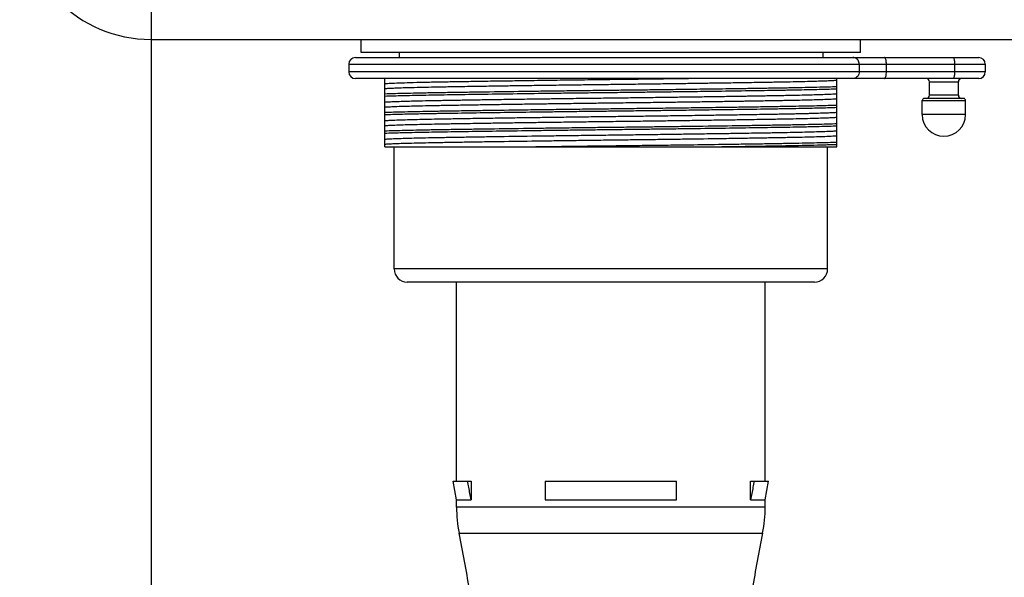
# Model space of a CAD drawing. Header units: inches. Extents: x 0 to 34, y 0 to 22.
# Tile 14 of 27: x 18.6 to 20, y 12.9 to 13.8. Entities that reach past the tile are written whole.
import ezdxf

# ---------------------------------------------------------------- set-up
doc = ezdxf.new("R2010")
doc.units = ezdxf.units.IN
doc.header["$LTSCALE"] = 1.87
doc.header["$MEASUREMENT"] = 0
doc.layers.get('0').update_dxf_attribs({"linetype": 'CONTINUOUS'})
doc.layers.add('DIMENSIONS', color=7, linetype='CONTINUOUS')
doc.styles.get("Standard").update_dxf_attribs({"font": 'txt', "width": 0.8})
doc.dimstyles.new('DIMSTYLE_1', dxfattribs={"dimtxt": 0.125, "dimasz": 0.1875, "dimexe": 0.18, "dimexo": 0.0625, "dimgap": 0.09, "dimtad": 0, "dimtih": 1, "dimtoh": 1, "dimdec": 3, "dimlfac": 2, "dimzin": 4, "dimdsep": 46, "dimtxsty": 'STANDARD', "dimblk": '_FILLED', "dimblk1": '_FILLED', "dimblk2": '_FILLED', "dimcen": 0.09, "dimadec": 0, "dimazin": 0, "dimtp": 0.01, "dimtm": 0.01, "dimtfac": 1, "dimtdec": 3, "dimtofl": 0, "dimtmove": 0, "dimatfit": 3, "dimldrblk": '_FILLED', "dimfxl": 1, "dimtolj": 1, "dimtzin": 4, "dimarcsym": 0})

# ---------------------------------------------------------------- blocks, each defined once
blk = doc.blocks.new('_FILLED')
at = {"color": 0, "linetype": 'ByBlock'}
blk.add_solid([(0, 0), (-1, 0.1736), (-1, -0.1736)], dxfattribs=at)
blk = doc.blocks.new('*D17')
at = {"layer": 'DIMENSIONS', "color": 2, "linetype": 'Continuous'}
for p, q in [((18.7559, 14.0256), (18.7559, 12.0413)), ((25.4488, 14.0256), (25.4488, 12.0413)), ((18.7559, 12.1663), (21.4774, 12.1663)), ((25.4488, 12.1663), (22.7274, 12.1663))]:
    blk.add_line(p, q, dxfattribs=at)
at = {"layer": 'DIMENSIONS', "color": 2, "linetype": 'Continuous', "xscale": 0.1875, "yscale": 0.1875, "zscale": 0.1875, "rotation": 180}
blk.add_blockref('_FILLED', (18.7559, 12.1663), dxfattribs=at)
at = {"layer": 'DIMENSIONS', "color": 2, "linetype": 'Continuous', "xscale": 0.1875, "yscale": 0.1875, "zscale": 0.1875}
blk.add_blockref('_FILLED', (25.4488, 12.1663), dxfattribs=at)
at = {"layer": 'DIMENSIONS', "color": 2, "linetype": 'Continuous', "width": 0.8}
for s, p in [('13.39', (21.5399, 12.1038)), ('[', (22.1649, 12.1038)), ('340', (22.2649, 12.1038)), (']', (22.5649, 12.1038))]:
    blk.add_text(s, height=0.125, dxfattribs=at).set_placement(p)

msp = doc.modelspace()

# ---------------------------------------------------------------- linework, layer by layer
at = {"color": 7, "linetype": 'Continuous'}
for p, q in [((18.75592, 13.74015), (25.44883, 13.74015)), ((19.07088, 13.72046), (19.07088, 13.74015)), ((19.81891, 13.72046), (19.81891, 13.74015)), ((19.06202, 13.71296), (19.99608, 13.71296)), ((19.81891, 13.72046), (19.07088, 13.72046)), ((19.12748, 13.72046), (19.12748, 13.71296)), ((19.76232, 13.72046), (19.76232, 13.71296)), ((19.05218, 13.70312), (19.05218, 13.69131)), ((19.05218, 13.70312), (20.00592, 13.70312)), ((19.81703, 13.70312), (19.81703, 13.69131)), ((19.85771, 13.69131), (19.85771, 13.70312)), ((19.95996, 13.70312), (19.95996, 13.69131)), ((20.00592, 13.70312), (20.00592, 13.69131)), ((20.00592, 13.69131), (19.05218, 13.69131)), ((19.99608, 13.68147), (19.06202, 13.68147)), ((19.10631, 13.5791), (19.10631, 13.68147)), ((19.78348, 13.5791), (19.78348, 13.68147)), ((19.92226, 13.67654), (19.96557, 13.67654)), ((19.92226, 13.65646), (19.92226, 13.67654)), ((19.96557, 13.65646), (19.96557, 13.67654)), ((19.91143, 13.64859), (19.97639, 13.64859)), ((19.91143, 13.62733), (19.91143, 13.64859)), ((19.97344, 13.65154), (19.91438, 13.65154)), ((19.96557, 13.65646), (19.92226, 13.65646)), ((19.97639, 13.62733), (19.97639, 13.64859)), ((19.97639, 13.62733), (19.91143, 13.62733)), ((19.10631, 13.5791), (19.78348, 13.5791)), ((19.12009, 13.39603), (19.12009, 13.5791)), ((19.7697, 13.39603), (19.7697, 13.5791)), ((19.7697, 13.39603), (19.12009, 13.39603)), ((19.75001, 13.37635), (19.13978, 13.37635)), ((19.2136, 13.07812), (19.2136, 13.37635)), ((19.6762, 13.07812), (19.6762, 13.37635)), ((19.2136, 13.05021), (19.20868, 13.07812)), ((19.20868, 13.07812), (19.23558, 13.07812)), ((19.23558, 13.07812), (19.23558, 13.05021)), ((19.34647, 13.07812), (19.54332, 13.07812)), ((19.34647, 13.07812), (19.34647, 13.05021)), ((19.54332, 13.05021), (19.54332, 13.07812)), ((19.65421, 13.07812), (19.68112, 13.07812)), ((19.65421, 13.05021), (19.65421, 13.07812)), ((19.6762, 13.05021), (19.68112, 13.07812)), ((19.2136, 13.05021), (19.23558, 13.05021)), ((19.2136, 13.03911), (19.2136, 13.05021)), ((19.34647, 13.05021), (19.54332, 13.05021)), ((19.65421, 13.05021), (19.6762, 13.05021)), ((19.6762, 13.03911), (19.6762, 13.05021)), ((19.6762, 13.03911), (19.2136, 13.03911)), ((19.21749, 13.00015), (19.6723, 13.00015))]:
    msp.add_line(p, q, dxfattribs=at)
for centre, radius, start, end in [((18.75592, 13.937), 0.19685, 180, 270), ((19.06202, 13.70312), 0.00984, 90, 180), ((19.99608, 13.70312), 0.00984, 0, 90), ((19.06202, 13.69131), 0.00984, 180, 270), ((19.91734, 13.67654), 0.00492, 0, 90), ((19.97049, 13.67654), 0.00492, 90, 180), ((19.99608, 13.69131), 0.00984, 270, 360), ((19.91438, 13.64859), 0.00295, 90, 180), ((19.91734, 13.65646), 0.00492, 270, 360), ((19.97049, 13.65646), 0.00492, 180, 270), ((19.97344, 13.64859), 0.00295, 0, 90), ((19.94391, 13.62733), 0.03248, 180, 360), ((19.13978, 13.39603), 0.01969, 180, 270), ((19.75001, 13.39603), 0.01969, 270, 360), ((19.41045, 13.03911), 0.19685, 180, 191.41369), ((19.47935, 13.03911), 0.19685, 348.58631, 360), ((16.72724, 12.49741), 2.54049, 9.4897, 11.41369), ((22.16255, 12.49741), 2.54049, 168.58631, 170.5103)]:
    msp.add_arc(centre, radius, start, end, dxfattribs=at)
for points, knots in [([(19.81703, 13.70312), (19.81703, 13.70414), (19.81672, 13.7062), (19.81539, 13.70898), (19.8133, 13.7112), (19.81065, 13.71263), (19.80868, 13.71296), (19.8077, 13.71296)], [0, 0, 0, 0, 0.00307557, 0.006122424, 0.009122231, 0.012074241, 0.014996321, 0.014996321, 0.014996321, 0.014996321]), ([(19.85771, 13.70312), (19.85771, 13.70413), (19.85763, 13.70607), (19.8573, 13.70874), (19.85676, 13.71089), (19.85619, 13.71234), (19.85547, 13.71296), (19.85516, 13.71296)], [0, 0, 0, 0, 0.00304406, 0.005811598, 0.008060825, 0.009628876, 0.010551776, 0.010551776, 0.010551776, 0.010551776]), ([(19.95741, 13.71296), (19.95772, 13.71296), (19.95845, 13.71234), (19.95902, 13.71089), (19.95956, 13.70874), (19.95988, 13.70607), (19.95996, 13.70413), (19.95996, 13.70312)], [0, 0, 0, 0, 0.0009229, 0.00249095, 0.004740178, 0.007507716, 0.010551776, 0.010551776, 0.010551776, 0.010551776]), ([(19.2382, 13.67687), (19.2303, 13.67674), (19.21785, 13.67654), (19.2011, 13.67625), (19.18436, 13.67595), (19.16533, 13.67556), (19.14505, 13.67507), (19.12849, 13.67457), (19.116, 13.67408), (19.10906, 13.67371), (19.10631, 13.67348)], [0, 0, 0, 0, 0.02372224, 0.03733993, 0.05024945, 0.0739743, 0.09442482, 0.11111222, 0.12367361, 0.13194148, 0.13194148, 0.13194148, 0.13194148]), ([(19.29726, 13.67777), (19.29044, 13.67767), (19.27275, 13.67741), (19.25307, 13.67711), (19.2402, 13.6769), (19.2382, 13.67687)], [0, 0, 0, 0, 0.02044706, 0.053083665, 0.059062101, 0.059062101, 0.059062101, 0.059062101]), ([(19.35139, 13.67854), (19.35046, 13.67853), (19.33727, 13.67834), (19.31923, 13.67809), (19.30212, 13.67784), (19.29726, 13.67777)], [0, 0, 0, 0, 0.002799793, 0.039560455, 0.054139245, 0.054139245, 0.054139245, 0.054139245]), ([(19.5384, 13.68096), (19.53827, 13.68095), (19.52553, 13.68078), (19.50012, 13.68044), (19.46855, 13.68004), (19.44329, 13.67973), (19.41802, 13.67942), (19.38739, 13.67902), (19.36305, 13.6787), (19.35139, 13.67854)], [0, 0, 0, 0, 0.00039558, 0.03821779, 0.07624454, 0.09511127, 0.11400726, 0.15205003, 0.18702359, 0.18702359, 0.18702359, 0.18702359]), ([(19.65159, 13.67568), (19.65692, 13.67577), (19.66594, 13.67591), (19.6785, 13.67612), (19.68912, 13.67631), (19.69928, 13.67649), (19.71197, 13.67673), (19.72664, 13.67704), (19.74646, 13.67753), (19.76315, 13.67802), (19.7765, 13.67861), (19.78145, 13.6789), (19.78348, 13.67907)], [0, 0, 0, 0, 0.0159806, 0.02708637, 0.03767361, 0.0478352, 0.05759261, 0.07574733, 0.09186133, 0.11706485, 0.12583307, 0.13194153, 0.13194153, 0.13194153, 0.13194153]), ([(19.81703, 13.69131), (19.81703, 13.69028), (19.81672, 13.68823), (19.81539, 13.68545), (19.8133, 13.68323), (19.81065, 13.6818), (19.80868, 13.68147), (19.8077, 13.68147)], [0, 0, 0, 0, 0.00307557, 0.006122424, 0.00912223, 0.012074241, 0.014996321, 0.014996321, 0.014996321, 0.014996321]), ([(19.85516, 13.68147), (19.85547, 13.68147), (19.85619, 13.68209), (19.85676, 13.68354), (19.8573, 13.68569), (19.85763, 13.68835), (19.85771, 13.69029), (19.85771, 13.69131)], [0, 0, 0, 0, 0.0009229, 0.00249095, 0.004740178, 0.007507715, 0.010551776, 0.010551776, 0.010551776, 0.010551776]), ([(19.95996, 13.69131), (19.95996, 13.69029), (19.95988, 13.68835), (19.95956, 13.68569), (19.95902, 13.68354), (19.95845, 13.68209), (19.95772, 13.68147), (19.95741, 13.68147)], [0, 0, 0, 0, 0.00304406, 0.005811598, 0.008060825, 0.009628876, 0.010551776, 0.010551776, 0.010551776, 0.010551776]), ([(19.10631, 13.66654), (19.10834, 13.66671), (19.1133, 13.667), (19.12664, 13.66759), (19.14333, 13.66808), (19.16315, 13.66857), (19.17782, 13.66888), (19.19051, 13.66912), (19.20067, 13.6693), (19.21129, 13.66948), (19.22385, 13.66969), (19.23288, 13.66984), (19.2382, 13.66993)], [0, 0, 0, 0, 0.00610929, 0.014878, 0.04008167, 0.05619491, 0.07434812, 0.08410446, 0.09426475, 0.10485264, 0.11595949, 0.1319419, 0.1319419, 0.1319419, 0.1319419]), ([(19.10631, 13.65868), (19.11488, 13.659), (19.12909, 13.65941), (19.14964, 13.65989), (19.16502, 13.66019), (19.17832, 13.66044), (19.18898, 13.66062), (19.20012, 13.6608), (19.21598, 13.66105), (19.23704, 13.66138), (19.27353, 13.66192), (19.31185, 13.66245), (19.34127, 13.66284), (19.35139, 13.66297)], [0, 0, 0, 0, 0.02572774, 0.04262597, 0.06166196, 0.07189222, 0.08254575, 0.09364733, 0.10529276, 0.1301322, 0.15684709, 0.21476324, 0.24511953, 0.24511953, 0.24511953, 0.24511953]), ([(19.2382, 13.66993), (19.24077, 13.66997), (19.25183, 13.67014), (19.27152, 13.67045), (19.28864, 13.6707), (19.29726, 13.67083)], [0, 0, 0, 0, 0.00770911, 0.033190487, 0.059062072, 0.059062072, 0.059062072, 0.059062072]), ([(19.29726, 13.67083), (19.30705, 13.67097), (19.32509, 13.67123), (19.34314, 13.67148), (19.35139, 13.6716)], [0, 0, 0, 0, 0.029373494, 0.054139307, 0.054139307, 0.054139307, 0.054139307]), ([(19.35139, 13.6716), (19.35284, 13.67162), (19.36418, 13.67177), (19.38546, 13.67205), (19.41025, 13.67237), (19.43008, 13.67262), (19.44489, 13.6728), (19.45971, 13.67299), (19.47954, 13.67324), (19.50433, 13.67355), (19.52561, 13.67384), (19.53695, 13.67399), (19.5384, 13.67401)], [0, 0, 0, 0, 0.00435793, 0.03401603, 0.06384956, 0.07872217, 0.09350907, 0.1082977, 0.12317186, 0.15300789, 0.18266762, 0.18702353, 0.18702353, 0.18702353, 0.18702353]), ([(19.35139, 13.66297), (19.36181, 13.66311), (19.38266, 13.66337), (19.4087, 13.66369), (19.42948, 13.66394), (19.44501, 13.66412), (19.46054, 13.6643), (19.48133, 13.66455), (19.50729, 13.66487), (19.52806, 13.66514), (19.5384, 13.66527)], [0, 0, 0, 0, 0.03126364, 0.06253619, 0.07812586, 0.09362547, 0.10912666, 0.1247173, 0.15598979, 0.18702214, 0.18702214, 0.18702214, 0.18702214]), ([(19.5384, 13.67401), (19.54666, 13.67413), (19.56306, 13.67435), (19.57946, 13.67459), (19.58761, 13.67471)], [0, 0, 0, 0, 0.024768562, 0.04921748, 0.04921748, 0.04921748, 0.04921748]), ([(19.5384, 13.66527), (19.54859, 13.6654), (19.565, 13.66562), (19.5814, 13.66584), (19.58761, 13.66593)], [0, 0, 0, 0, 0.030579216, 0.04921699, 0.04921699, 0.04921699, 0.04921699]), ([(19.5384, 13.66181), (19.54333, 13.66187), (19.55973, 13.66208), (19.57614, 13.6623), (19.58761, 13.66246)], [0, 0, 0, 0, 0.014788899, 0.04921699, 0.04921699, 0.04921699, 0.04921699]), ([(19.58761, 13.66593), (19.6007, 13.66611), (19.62268, 13.66642), (19.65294, 13.66686), (19.67399, 13.66719), (19.68984, 13.66744), (19.70097, 13.66762), (19.71162, 13.66781), (19.72492, 13.66805), (19.74029, 13.66836), (19.76079, 13.66884), (19.77495, 13.66924), (19.78348, 13.66956)], [0, 0, 0, 0, 0.03925944, 0.06596143, 0.09078615, 0.10242366, 0.11351753, 0.12416504, 0.13438871, 0.15340986, 0.17029125, 0.19590254, 0.19590254, 0.19590254, 0.19590254]), ([(19.58761, 13.66246), (19.59339, 13.66254), (19.61505, 13.66284), (19.64397, 13.66326), (19.67386, 13.66372), (19.69104, 13.664), (19.70401, 13.66421), (19.71604, 13.66442), (19.73019, 13.66469), (19.74601, 13.66502), (19.76361, 13.66545), (19.77591, 13.66581), (19.78348, 13.66609)], [0, 0, 0, 0, 0.01733082, 0.06498767, 0.08678087, 0.10700849, 0.11651788, 0.12571262, 0.14309909, 0.15898187, 0.17317863, 0.19590257, 0.19590257, 0.19590257, 0.19590257]), ([(19.59253, 13.67478), (19.60116, 13.6749), (19.61827, 13.67516), (19.63796, 13.67546), (19.64902, 13.67564), (19.65159, 13.67568)], [0, 0, 0, 0, 0.0258733, 0.051353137, 0.05906208, 0.05906208, 0.05906208, 0.05906208]), ([(19.10631, 13.65522), (19.11389, 13.6555), (19.1262, 13.65586), (19.14381, 13.65629), (19.15963, 13.65662), (19.17378, 13.65689), (19.18581, 13.6571), (19.19879, 13.65732), (19.21597, 13.65759), (19.24586, 13.65805), (19.28626, 13.65863), (19.32431, 13.65915), (19.34648, 13.65944), (19.35139, 13.65951)], [0, 0, 0, 0, 0.02274531, 0.0369452, 0.05283107, 0.07022059, 0.07941683, 0.08892747, 0.10915694, 0.13095186, 0.17861179, 0.23037333, 0.24511956, 0.24511956, 0.24511956, 0.24511956]), ([(19.2382, 13.64909), (19.23288, 13.64901), (19.22385, 13.64886), (19.21129, 13.64865), (19.20068, 13.64847), (19.19051, 13.64829), (19.17782, 13.64804), (19.16315, 13.64773), (19.14333, 13.64725), (19.12664, 13.64676), (19.11329, 13.64617), (19.10834, 13.64587), (19.10631, 13.64571)], [0, 0, 0, 0, 0.01598014, 0.02708566, 0.03767276, 0.04783465, 0.05759231, 0.07574738, 0.09186155, 0.11706505, 0.12583317, 0.13194154, 0.13194154, 0.13194154, 0.13194154]), ([(19.29726, 13.65), (19.28863, 13.64987), (19.27152, 13.64962), (19.25183, 13.64931), (19.24077, 13.64913), (19.2382, 13.64909)], [0, 0, 0, 0, 0.025873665, 0.051353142, 0.059062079, 0.059062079, 0.059062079, 0.059062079]), ([(19.35139, 13.65076), (19.34314, 13.65065), (19.32509, 13.6504), (19.30705, 13.65014), (19.29726, 13.65)], [0, 0, 0, 0, 0.024769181, 0.054139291, 0.054139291, 0.054139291, 0.054139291]), ([(19.35139, 13.65951), (19.35542, 13.65956), (19.36851, 13.65973), (19.39067, 13.66), (19.41332, 13.66028), (19.43141, 13.6605), (19.44492, 13.66066), (19.45843, 13.66081), (19.47652, 13.66103), (19.49917, 13.66131), (19.52131, 13.66159), (19.53438, 13.66175), (19.5384, 13.66181)], [0, 0, 0, 0, 0.01209846, 0.03925717, 0.06648237, 0.08004451, 0.09353436, 0.10702383, 0.12058555, 0.14780984, 0.17496751, 0.18702215, 0.18702215, 0.18702215, 0.18702215]), ([(19.5384, 13.65318), (19.53695, 13.65316), (19.52561, 13.65301), (19.50433, 13.65272), (19.47954, 13.6524), (19.45971, 13.65215), (19.4449, 13.65197), (19.43008, 13.65179), (19.41025, 13.65154), (19.38546, 13.65122), (19.36418, 13.65094), (19.35284, 13.65078), (19.35139, 13.65076)], [0, 0, 0, 0, 0.00435842, 0.03401614, 0.06384907, 0.07872132, 0.09350782, 0.10829685, 0.12317137, 0.15300797, 0.18266807, 0.18702353, 0.18702353, 0.18702353, 0.18702353]), ([(19.58761, 13.65387), (19.57946, 13.65375), (19.56306, 13.65352), (19.54665, 13.65329), (19.5384, 13.65318)], [0, 0, 0, 0, 0.02445235, 0.049217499, 0.049217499, 0.049217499, 0.049217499]), ([(19.65159, 13.65485), (19.64902, 13.65481), (19.63796, 13.65463), (19.61827, 13.65433), (19.60116, 13.65407), (19.59253, 13.65394)], [0, 0, 0, 0, 0.007709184, 0.033190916, 0.059062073, 0.059062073, 0.059062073, 0.059062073]), ([(19.59253, 13.647), (19.60116, 13.64713), (19.61827, 13.64738), (19.63796, 13.64769), (19.64902, 13.64787), (19.65159, 13.64791)], [0, 0, 0, 0, 0.0258733, 0.051353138, 0.05906208, 0.05906208, 0.05906208, 0.05906208]), ([(19.78348, 13.65823), (19.78145, 13.65807), (19.7765, 13.65777), (19.76315, 13.65718), (19.74646, 13.65669), (19.72664, 13.65621), (19.71197, 13.6559), (19.69929, 13.65566), (19.68912, 13.65547), (19.6785, 13.65529), (19.66594, 13.65508), (19.65692, 13.65493), (19.65159, 13.65485)], [0, 0, 0, 0, 0.00610905, 0.01487788, 0.0400816, 0.05619467, 0.07434753, 0.08410361, 0.0942636, 0.10485165, 0.11595876, 0.13194155, 0.13194155, 0.13194155, 0.13194155]), ([(19.65159, 13.64791), (19.65692, 13.64799), (19.66594, 13.64814), (19.6785, 13.64835), (19.68912, 13.64853), (19.69928, 13.64871), (19.71197, 13.64896), (19.72664, 13.64927), (19.74646, 13.64975), (19.76315, 13.65024), (19.7765, 13.65083), (19.78145, 13.65113), (19.78348, 13.65129)], [0, 0, 0, 0, 0.0159806, 0.02708637, 0.03767361, 0.0478352, 0.05759261, 0.07574733, 0.09186133, 0.11706485, 0.12583307, 0.13194154, 0.13194154, 0.13194154, 0.13194154]), ([(19.10631, 13.63877), (19.10834, 13.63893), (19.1133, 13.63923), (19.12664, 13.63982), (19.14333, 13.64031), (19.16315, 13.64079), (19.17782, 13.6411), (19.19051, 13.64134), (19.20067, 13.64153), (19.21129, 13.64171), (19.22385, 13.64192), (19.23288, 13.64207), (19.2382, 13.64215)], [0, 0, 0, 0, 0.00610929, 0.014878, 0.04008167, 0.05619491, 0.07434812, 0.08410446, 0.09426475, 0.10485264, 0.11595949, 0.1319419, 0.1319419, 0.1319419, 0.1319419]), ([(19.10631, 13.63091), (19.11488, 13.63123), (19.12909, 13.63163), (19.14964, 13.63211), (19.16502, 13.63242), (19.17832, 13.63266), (19.18898, 13.63284), (19.20012, 13.63303), (19.21598, 13.63328), (19.23704, 13.6336), (19.27353, 13.63414), (19.31185, 13.63468), (19.34127, 13.63506), (19.35139, 13.63519)], [0, 0, 0, 0, 0.02572774, 0.04262597, 0.06166196, 0.07189222, 0.08254575, 0.09364733, 0.10529276, 0.1301322, 0.15684709, 0.21476324, 0.24511953, 0.24511953, 0.24511953, 0.24511953]), ([(19.2382, 13.64215), (19.24077, 13.64219), (19.25183, 13.64237), (19.27152, 13.64267), (19.28864, 13.64293), (19.29726, 13.64306)], [0, 0, 0, 0, 0.00770911, 0.033190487, 0.059062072, 0.059062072, 0.059062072, 0.059062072]), ([(19.29726, 13.64306), (19.30705, 13.6432), (19.32509, 13.64346), (19.34314, 13.64371), (19.35139, 13.64382)], [0, 0, 0, 0, 0.029373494, 0.054139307, 0.054139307, 0.054139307, 0.054139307]), ([(19.35139, 13.64382), (19.35284, 13.64384), (19.36418, 13.64399), (19.38546, 13.64428), (19.41025, 13.6446), (19.43008, 13.64485), (19.44489, 13.64503), (19.45971, 13.64521), (19.47954, 13.64546), (19.50433, 13.64578), (19.52561, 13.64606), (19.53695, 13.64622), (19.5384, 13.64624)], [0, 0, 0, 0, 0.00435793, 0.03401603, 0.06384956, 0.07872217, 0.09350907, 0.1082977, 0.12317186, 0.15300789, 0.18266762, 0.18702353, 0.18702353, 0.18702353, 0.18702353]), ([(19.35139, 13.63519), (19.36181, 13.63533), (19.38266, 13.63559), (19.4087, 13.63591), (19.42948, 13.63616), (19.44501, 13.63635), (19.46054, 13.63653), (19.48133, 13.63678), (19.50729, 13.6371), (19.52806, 13.63736), (19.5384, 13.63749)], [0, 0, 0, 0, 0.03126364, 0.06253619, 0.07812586, 0.09362547, 0.10912666, 0.1247173, 0.15598979, 0.18702214, 0.18702214, 0.18702214, 0.18702214]), ([(19.35139, 13.63173), (19.35542, 13.63178), (19.36851, 13.63195), (19.39067, 13.63223), (19.41332, 13.63251), (19.43141, 13.63272), (19.44492, 13.63288), (19.45843, 13.63304), (19.47652, 13.63325), (19.49917, 13.63353), (19.52131, 13.63381), (19.53438, 13.63398), (19.5384, 13.63403)], [0, 0, 0, 0, 0.01209846, 0.03925717, 0.06648237, 0.08004451, 0.09353436, 0.10702383, 0.12058555, 0.14780984, 0.17496751, 0.18702215, 0.18702215, 0.18702215, 0.18702215]), ([(19.5384, 13.64624), (19.54666, 13.64635), (19.56306, 13.64658), (19.57946, 13.64681), (19.58761, 13.64693)], [0, 0, 0, 0, 0.024768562, 0.04921748, 0.04921748, 0.04921748, 0.04921748]), ([(19.5384, 13.63749), (19.54859, 13.63763), (19.565, 13.63784), (19.5814, 13.63807), (19.58761, 13.63815)], [0, 0, 0, 0, 0.030579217, 0.04921699, 0.04921699, 0.04921699, 0.04921699]), ([(19.5384, 13.63403), (19.54333, 13.63409), (19.55973, 13.63431), (19.57614, 13.63453), (19.58761, 13.63469)], [0, 0, 0, 0, 0.014788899, 0.04921699, 0.04921699, 0.04921699, 0.04921699]), ([(19.58761, 13.63815), (19.6007, 13.63833), (19.62268, 13.63864), (19.65294, 13.63909), (19.67399, 13.63941), (19.68984, 13.63967), (19.70097, 13.63985), (19.71162, 13.64003), (19.72492, 13.64027), (19.74029, 13.64058), (19.76079, 13.64106), (19.77495, 13.64146), (19.78348, 13.64178)], [0, 0, 0, 0, 0.03925944, 0.06596143, 0.09078615, 0.10242366, 0.11351753, 0.12416504, 0.13438871, 0.15340986, 0.17029125, 0.19590254, 0.19590254, 0.19590254, 0.19590254]), ([(19.58761, 13.63469), (19.59339, 13.63477), (19.61505, 13.63507), (19.64397, 13.63549), (19.67386, 13.63595), (19.69104, 13.63622), (19.70401, 13.63643), (19.71604, 13.63664), (19.73019, 13.63691), (19.74601, 13.63725), (19.76361, 13.63768), (19.77591, 13.63803), (19.78348, 13.63832)], [0, 0, 0, 0, 0.01733082, 0.06498767, 0.08678087, 0.10700849, 0.11651788, 0.12571262, 0.14309909, 0.15898187, 0.17317863, 0.19590257, 0.19590257, 0.19590257, 0.19590257]), ([(19.10631, 13.62744), (19.11389, 13.62773), (19.1262, 13.62808), (19.14054, 13.62843), (19.14729, 13.62858), (19.14932, 13.62863)], [0, 0, 0, 0, 0.022745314, 0.036945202, 0.04302116, 0.04302116, 0.04302116, 0.04302116]), ([(19.2382, 13.62132), (19.23288, 13.62123), (19.22385, 13.62109), (19.21129, 13.62088), (19.20068, 13.62069), (19.19051, 13.62051), (19.17782, 13.62027), (19.16315, 13.61996), (19.14333, 13.61947), (19.12664, 13.61898), (19.11329, 13.61839), (19.10834, 13.6181), (19.10631, 13.61793)], [0, 0, 0, 0, 0.01598014, 0.02708566, 0.03767276, 0.04783465, 0.05759231, 0.07574738, 0.09186155, 0.11706505, 0.12583317, 0.13194154, 0.13194154, 0.13194154, 0.13194154]), ([(19.14932, 13.62863), (19.15259, 13.6287), (19.16013, 13.62886), (19.16767, 13.629), (19.17195, 13.62908)], [0, 0, 0, 0, 0.009809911, 0.022635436, 0.022635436, 0.022635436, 0.022635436]), ([(19.17195, 13.62908), (19.17347, 13.62911), (19.17806, 13.62919), (19.18581, 13.62933), (19.19879, 13.62954), (19.21597, 13.62981), (19.24586, 13.63027), (19.28626, 13.63086), (19.32431, 13.63138), (19.34648, 13.63167), (19.35139, 13.63173)], [0, 0, 0, 0, 0.004564, 0.01376024, 0.02327088, 0.04350035, 0.06529527, 0.11295519, 0.16471674, 0.17946297, 0.17946297, 0.17946297, 0.17946297]), ([(19.29726, 13.62222), (19.28863, 13.6221), (19.27152, 13.62184), (19.25183, 13.62154), (19.24077, 13.62136), (19.2382, 13.62132)], [0, 0, 0, 0, 0.025873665, 0.051353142, 0.059062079, 0.059062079, 0.059062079, 0.059062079]), ([(19.35139, 13.62299), (19.34314, 13.62287), (19.32509, 13.62262), (19.30705, 13.62236), (19.29726, 13.62222)], [0, 0, 0, 0, 0.024769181, 0.054139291, 0.054139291, 0.054139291, 0.054139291]), ([(19.5384, 13.6254), (19.53695, 13.62538), (19.52561, 13.62523), (19.50433, 13.62495), (19.47954, 13.62463), (19.45971, 13.62438), (19.4449, 13.6242), (19.43008, 13.62401), (19.41025, 13.62376), (19.38546, 13.62345), (19.36418, 13.62316), (19.35284, 13.62301), (19.35139, 13.62299)], [0, 0, 0, 0, 0.00435842, 0.03401614, 0.06384907, 0.07872132, 0.09350782, 0.10829685, 0.12317137, 0.15300797, 0.18266807, 0.18702353, 0.18702353, 0.18702353, 0.18702353]), ([(19.35139, 13.61604), (19.35284, 13.61606), (19.36418, 13.61622), (19.38546, 13.6165), (19.41025, 13.61682), (19.43008, 13.61707), (19.44489, 13.61725), (19.45971, 13.61744), (19.47954, 13.61768), (19.50433, 13.618), (19.52561, 13.61829), (19.53695, 13.61844), (19.5384, 13.61846)], [0, 0, 0, 0, 0.00435793, 0.03401603, 0.06384956, 0.07872217, 0.09350907, 0.1082977, 0.12317186, 0.15300789, 0.18266762, 0.18702353, 0.18702353, 0.18702353, 0.18702353]), ([(19.59253, 13.62617), (19.58274, 13.62603), (19.5647, 13.62577), (19.54665, 13.62552), (19.5384, 13.6254)], [0, 0, 0, 0, 0.029374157, 0.054139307, 0.054139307, 0.054139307, 0.054139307]), ([(19.5384, 13.61846), (19.54666, 13.61857), (19.5647, 13.61883), (19.58274, 13.61908), (19.59253, 13.61923)], [0, 0, 0, 0, 0.024768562, 0.054139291, 0.054139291, 0.054139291, 0.054139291]), ([(19.65159, 13.62707), (19.64902, 13.62703), (19.63796, 13.62686), (19.61827, 13.62655), (19.60116, 13.6263), (19.59253, 13.62617)], [0, 0, 0, 0, 0.007709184, 0.033190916, 0.059062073, 0.059062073, 0.059062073, 0.059062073]), ([(19.59253, 13.61923), (19.60116, 13.61935), (19.61827, 13.61961), (19.63796, 13.61991), (19.64902, 13.62009), (19.65159, 13.62013)], [0, 0, 0, 0, 0.0258733, 0.051353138, 0.05906208, 0.05906208, 0.05906208, 0.05906208]), ([(19.71783, 13.62825), (19.71495, 13.62819), (19.70881, 13.62806), (19.69929, 13.62788), (19.68912, 13.6277), (19.6785, 13.62752), (19.66594, 13.62731), (19.65692, 13.62716), (19.65159, 13.62707)], [0, 0, 0, 0, 0.008657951, 0.018414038, 0.028574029, 0.039162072, 0.050269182, 0.066251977, 0.066251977, 0.066251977, 0.066251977]), ([(19.65159, 13.62013), (19.65692, 13.62022), (19.66594, 13.62036), (19.6785, 13.62057), (19.68912, 13.62075), (19.69928, 13.62094), (19.71197, 13.62118), (19.72664, 13.62149), (19.74646, 13.62198), (19.76315, 13.62247), (19.7765, 13.62306), (19.78145, 13.62335), (19.78348, 13.62352)], [0, 0, 0, 0, 0.0159806, 0.02708637, 0.03767361, 0.0478352, 0.05759261, 0.07574733, 0.09186133, 0.11706485, 0.12583307, 0.13194154, 0.13194154, 0.13194154, 0.13194154]), ([(19.74045, 13.62878), (19.73608, 13.62866), (19.72933, 13.6285), (19.72258, 13.62835), (19.7202, 13.6283)], [0, 0, 0, 0, 0.013135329, 0.020258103, 0.020258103, 0.020258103, 0.020258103]), ([(19.78348, 13.63046), (19.78145, 13.63029), (19.7765, 13.63), (19.76315, 13.62941), (19.75084, 13.62905), (19.74145, 13.6288), (19.74045, 13.62878)], [0, 0, 0, 0, 0.006109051, 0.014877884, 0.040081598, 0.043059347, 0.043059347, 0.043059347, 0.043059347]), ([(19.10631, 13.61099), (19.10834, 13.61116), (19.1133, 13.61145), (19.12664, 13.61204), (19.14333, 13.61253), (19.16315, 13.61302), (19.17782, 13.61333), (19.19051, 13.61357), (19.20067, 13.61375), (19.21129, 13.61393), (19.22385, 13.61414), (19.23288, 13.61429), (19.2382, 13.61438)], [0, 0, 0, 0, 0.00610929, 0.014878, 0.04008167, 0.05619491, 0.07434812, 0.08410446, 0.09426475, 0.10485264, 0.11595949, 0.1319419, 0.1319419, 0.1319419, 0.1319419]), ([(19.10631, 13.60313), (19.11488, 13.60345), (19.12909, 13.60385), (19.14964, 13.60433), (19.16502, 13.60464), (19.17832, 13.60489), (19.18898, 13.60507), (19.20012, 13.60525), (19.21598, 13.6055), (19.23704, 13.60583), (19.27353, 13.60637), (19.31185, 13.6069), (19.34127, 13.60729), (19.35139, 13.60742)], [0, 0, 0, 0, 0.02572774, 0.04262597, 0.06166196, 0.07189222, 0.08254575, 0.09364733, 0.10529276, 0.1301322, 0.15684709, 0.21476324, 0.24511953, 0.24511953, 0.24511953, 0.24511953]), ([(19.10631, 13.59967), (19.11389, 13.59995), (19.1262, 13.60031), (19.14381, 13.60074), (19.15963, 13.60107), (19.17378, 13.60134), (19.18581, 13.60155), (19.19879, 13.60176), (19.21597, 13.60204), (19.24586, 13.6025), (19.28626, 13.60308), (19.32431, 13.6036), (19.34648, 13.60389), (19.35139, 13.60395)], [0, 0, 0, 0, 0.02274531, 0.0369452, 0.05283107, 0.07022059, 0.07941683, 0.08892747, 0.10915694, 0.13095186, 0.17861179, 0.23037333, 0.24511956, 0.24511956, 0.24511956, 0.24511956]), ([(19.2382, 13.61438), (19.24077, 13.61442), (19.25183, 13.61459), (19.27152, 13.6149), (19.28864, 13.61515), (19.29726, 13.61528)], [0, 0, 0, 0, 0.00770911, 0.033190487, 0.059062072, 0.059062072, 0.059062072, 0.059062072]), ([(19.29726, 13.61528), (19.30705, 13.61542), (19.32509, 13.61568), (19.34314, 13.61593), (19.35139, 13.61604)], [0, 0, 0, 0, 0.029373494, 0.054139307, 0.054139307, 0.054139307, 0.054139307]), ([(19.35139, 13.60742), (19.36181, 13.60755), (19.38266, 13.60782), (19.4087, 13.60814), (19.42948, 13.60839), (19.44501, 13.60857), (19.46054, 13.60875), (19.48133, 13.609), (19.50452, 13.60929), (19.52251, 13.60951), (19.53008, 13.60961)], [0, 0, 0, 0, 0.03126364, 0.06253619, 0.07812586, 0.09362547, 0.10912666, 0.1247173, 0.15598979, 0.17870472, 0.17870472, 0.17870472, 0.17870472]), ([(19.35139, 13.60395), (19.35542, 13.60401), (19.36851, 13.60417), (19.39067, 13.60445), (19.41332, 13.60473), (19.43141, 13.60495), (19.44492, 13.6051), (19.45843, 13.60526), (19.47652, 13.60548), (19.49917, 13.60576), (19.52131, 13.60603), (19.53438, 13.6062), (19.5384, 13.60625)], [0, 0, 0, 0, 0.01209846, 0.03925717, 0.06648237, 0.08004451, 0.09353436, 0.10702383, 0.12058555, 0.14780984, 0.17496751, 0.18702215, 0.18702215, 0.18702215, 0.18702215]), ([(19.5384, 13.60972), (19.54859, 13.60985), (19.57808, 13.61024), (19.61647, 13.61077), (19.65294, 13.61131), (19.67399, 13.61164), (19.68984, 13.61189), (19.70097, 13.61207), (19.71162, 13.61225), (19.72492, 13.6125), (19.74029, 13.61281), (19.76079, 13.61329), (19.77495, 13.61369), (19.78348, 13.61401)], [0, 0, 0, 0, 0.03057922, 0.08847643, 0.11517842, 0.14000314, 0.15164065, 0.16273451, 0.17338203, 0.1836057, 0.20262684, 0.21950824, 0.24511953, 0.24511953, 0.24511953, 0.24511953]), ([(19.5384, 13.60625), (19.54333, 13.60632), (19.56551, 13.60661), (19.60357, 13.60713), (19.64397, 13.60771), (19.67386, 13.60817), (19.69104, 13.60844), (19.70401, 13.60866), (19.71604, 13.60887), (19.72741, 13.60908), (19.73571, 13.60925), (19.73821, 13.60931)], [0, 0, 0, 0, 0.0147889, 0.06654781, 0.11420466, 0.13599786, 0.15622548, 0.16573487, 0.17492961, 0.19231608, 0.19983397, 0.19983397, 0.19983397, 0.19983397]), ([(19.73821, 13.60931), (19.741, 13.60937), (19.74852, 13.60953), (19.76361, 13.6099), (19.77591, 13.61026), (19.78348, 13.61054)], [0, 0, 0, 0, 0.008364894, 0.022561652, 0.045285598, 0.045285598, 0.045285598, 0.045285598]), ([(19.3514, 13.59521), (19.34314, 13.5951), (19.31647, 13.59473), (19.28131, 13.59422), (19.24651, 13.59368), (19.22642, 13.59335), (19.21129, 13.5931), (19.20068, 13.59292), (19.19051, 13.59274), (19.17782, 13.59249), (19.16315, 13.59218), (19.14333, 13.5917), (19.12664, 13.59121), (19.11329, 13.59062), (19.10834, 13.59032), (19.10631, 13.59016)], [0, 0, 0, 0, 0.02478125, 0.08002502, 0.1055045, 0.12919358, 0.1402991, 0.1508862, 0.16104808, 0.17080574, 0.18896082, 0.20507499, 0.23027849, 0.23904661, 0.24515498, 0.24515498, 0.24515498, 0.24515498]), ([(19.12006, 13.58397), (19.12043, 13.58398), (19.12919, 13.58434), (19.14333, 13.58476), (19.16315, 13.58524), (19.17782, 13.58555), (19.19051, 13.58579), (19.20067, 13.58598), (19.21129, 13.58616), (19.22642, 13.58641), (19.24651, 13.58674), (19.28131, 13.58727), (19.31792, 13.58781), (19.35593, 13.58833), (19.38546, 13.58873), (19.41025, 13.58905), (19.43008, 13.5893), (19.44489, 13.58948), (19.45971, 13.58966), (19.47954, 13.58991), (19.50433, 13.59023), (19.53387, 13.59062), (19.57187, 13.59115), (19.60848, 13.59168), (19.64328, 13.59222), (19.66337, 13.59254), (19.6785, 13.5928), (19.68912, 13.59298), (19.69928, 13.59316), (19.71197, 13.59341), (19.72664, 13.59371), (19.74646, 13.5942), (19.76315, 13.59469), (19.7765, 13.59528), (19.78145, 13.59557), (19.78348, 13.59574)], [0, 0, 0, 0, 0.00111168, 0.02631535, 0.04242859, 0.0605818, 0.07033814, 0.08049843, 0.09108632, 0.10219317, 0.12588469, 0.15136607, 0.20661115, 0.23573489, 0.265393, 0.29522652, 0.31009913, 0.32488603, 0.33967466, 0.35454883, 0.38438485, 0.41404458, 0.44316905, 0.49841308, 0.52389292, 0.54758246, 0.55868823, 0.56927547, 0.57943706, 0.58919447, 0.60734919, 0.62346318, 0.6486667, 0.65743493, 0.6635434, 0.6635434, 0.6635434, 0.6635434]), ([(19.53838, 13.59763), (19.53693, 13.59761), (19.5256, 13.59745), (19.50433, 13.59717), (19.47954, 13.59685), (19.45971, 13.5966), (19.4449, 13.59642), (19.43008, 13.59624), (19.41025, 13.59599), (19.38546, 13.59567), (19.36419, 13.59539), (19.35285, 13.59523), (19.3514, 13.59521)], [0, 0, 0, 0, 0.00433718, 0.03399489, 0.06382782, 0.07870008, 0.09348658, 0.1082756, 0.12315013, 0.15298672, 0.18264682, 0.18699021, 0.18699021, 0.18699021, 0.18699021]), ([(19.5925, 13.59839), (19.58272, 13.59825), (19.56468, 13.59799), (19.54664, 13.59774), (19.53838, 13.59763)], [0, 0, 0, 0, 0.029340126, 0.054126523, 0.054126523, 0.054126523, 0.054126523]), ([(19.65154, 13.5993), (19.64899, 13.59926), (19.63794, 13.59908), (19.61826, 13.59877), (19.60113, 13.59852), (19.5925, 13.59839)], [0, 0, 0, 0, 0.007658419, 0.033140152, 0.05904534, 0.05904534, 0.05904534, 0.05904534]), ([(19.78348, 13.60268), (19.78145, 13.60252), (19.7765, 13.60222), (19.76315, 13.60163), (19.74646, 13.60114), (19.72664, 13.60066), (19.71197, 13.60035), (19.69929, 13.6001), (19.68912, 13.59992), (19.6785, 13.59974), (19.66593, 13.59953), (19.65688, 13.59938), (19.65154, 13.5993)], [0, 0, 0, 0, 0.00610905, 0.01487788, 0.0400816, 0.05619467, 0.07434753, 0.08410361, 0.0942636, 0.10485165, 0.11595876, 0.13199232, 0.13199232, 0.13199232, 0.13199232]), ([(19.10631, 13.58321), (19.10834, 13.58338), (19.11293, 13.58365), (19.11751, 13.58386), (19.12006, 13.58397)], [0, 0, 0, 0, 0.006109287, 0.013766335, 0.013766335, 0.013766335, 0.013766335]), ([(19.3107, 13.5791), (19.31414, 13.57915), (19.32777, 13.57933), (19.35175, 13.57965), (19.38271, 13.58004), (19.4087, 13.58036), (19.42948, 13.58061), (19.44501, 13.58079), (19.46054, 13.58098), (19.48133, 13.58123), (19.50731, 13.58155), (19.53827, 13.58194), (19.57535, 13.58243), (19.60207, 13.5828), (19.61862, 13.58304)], [0, 0, 0, 0, 0.01034325, 0.04087361, 0.07196318, 0.10323573, 0.1188254, 0.134325, 0.1498262, 0.16541683, 0.19668932, 0.2277761, 0.2583009, 0.30794514, 0.30794514, 0.30794514, 0.30794514]), ([(19.58522, 13.5791), (19.60851, 13.57939), (19.65159, 13.57998), (19.71, 13.58096), (19.74821, 13.58177), (19.76663, 13.58227), (19.76972, 13.58236)], [0, 0, 0, 0, 0.06986066, 0.12926351, 0.17525379, 0.18452841, 0.18452841, 0.18452841, 0.18452841]), ([(19.61862, 13.58304), (19.62137, 13.58308), (19.63302, 13.58324), (19.65294, 13.58354), (19.67399, 13.58386), (19.68984, 13.58412), (19.70097, 13.5843), (19.71162, 13.58448), (19.72492, 13.58472), (19.74029, 13.58503), (19.76079, 13.58551), (19.77495, 13.58591), (19.78348, 13.58623)], [0, 0, 0, 0, 0.00825297, 0.03495496, 0.05977968, 0.07141719, 0.08251105, 0.09315857, 0.10338224, 0.12240338, 0.13928478, 0.16489607, 0.16489607, 0.16489607, 0.16489607]), ([(19.23558, 13.05021), (19.23498, 13.05331), (19.23377, 13.05951), (19.23196, 13.06882), (19.23076, 13.07502), (19.23016, 13.07812)], [0, 0, 0, 0, 0.00947983, 0.018957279, 0.028432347, 0.028432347, 0.028432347, 0.028432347]), ([(19.65963, 13.07812), (19.65903, 13.07502), (19.65783, 13.06882), (19.65602, 13.05951), (19.65481, 13.05331), (19.65421, 13.05021)], [0, 0, 0, 0, 0.009475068, 0.018952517, 0.028432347, 0.028432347, 0.028432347, 0.028432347])]:
    msp.add_open_spline(points, degree=3, knots=knots, dxfattribs=at)
for points in [[(19.57488, 13.68147), (19.56272, 13.68129), (19.55056, 13.68112), (19.5384, 13.68096)], [(19.58761, 13.67471), (19.58925, 13.67473), (19.59089, 13.67475), (19.59253, 13.67478)], [(19.59253, 13.65394), (19.59089, 13.65392), (19.58925, 13.6539), (19.58761, 13.65387)], [(19.58761, 13.64693), (19.58925, 13.64695), (19.59089, 13.64698), (19.59253, 13.647)], [(19.7202, 13.6283), (19.71941, 13.62828), (19.71862, 13.62827), (19.71783, 13.62825)], [(19.53008, 13.60961), (19.53286, 13.60965), (19.53563, 13.60968), (19.5384, 13.60972)], [(19.76972, 13.58236), (19.77431, 13.58249), (19.77889, 13.58263), (19.78348, 13.58279)]]:
    msp.add_open_spline(points, degree=3, dxfattribs=at)

# ---------------------------------------------------------------- dimensions: what is measured, and where the dimension line sits
at = {"layer": 'DIMENSIONS', "color": 2, "linetype": 'Continuous'}
dim = msp.add_linear_dim(base=(18.75592, 12.16627), p1=(25.44883, 14.02564), p2=(18.75592, 14.02564), angle=180, dimstyle='DIMSTYLE_1', dxfattribs=at)
dim.commit()
dim.dimension.update_dxf_attribs({"geometry": '*D17', "text_midpoint": (22.10238, 12.16627), "dimtype": 160})

doc.saveas('drawing.dxf')
